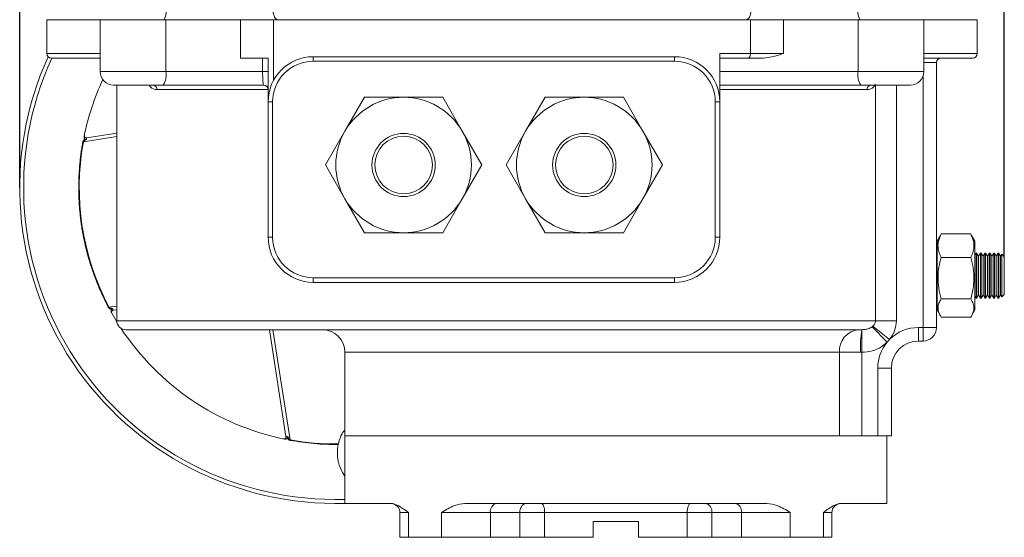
# Model space of a CAD drawing. Header units: millimetres. Extents: x 39 to 402, y 32 to 290.
# Tile 26 of 27: x 229 to 302, y 181 to 219. Entities that reach past the tile are written whole.
import ezdxf

# ---------------------------------------------------------------- set-up
doc = ezdxf.new("R2010")
doc.units = ezdxf.units.MM
doc.layers.add('10', color=7, linetype='Continuous')
doc.styles.add('SLDTEXTSTYLE0', font='TXT', dxfattribs={"width": 0.7})
doc.dimstyles.new('SLDDIMSTYLE0', dxfattribs={"dimtxt": 8, "dimasz": 4.08, "dimexe": 0, "dimexo": 0.0625, "dimgap": 2, "dimtad": 2, "dimlfac": 3, "dimrnd": 1e-09, "dimzin": 12, "dimdsep": 46, "dimtxsty": 'SLDTEXTSTYLE0', "dimsah": 1, "dimcen": 0.09, "dimadec": 0, "dimazin": 3, "dimtfac": 1, "dimtofl": 0, "dimtmove": 0, "dimatfit": 3, "dimfxl": 1, "dimfrac": 2, "dimtolj": 1, "dimtzin": 12, "dimarcsym": 0})

# ---------------------------------------------------------------- blocks, each defined once
blk = doc.blocks.new('_D_2')
at = {"layer": '10', "transparency": 16777216}
for p, q in [((228.912, 220.223), (228.912, 279.279)), ((301.579, 201.791), (301.579, 279.279)), ((228.912, 277.279), (301.579, 277.279))]:
    blk.add_line(p, q, dxfattribs=at)
for points in [[(228.912, 277.279), (232.992, 276.771), (232.992, 277.787)], [(301.579, 277.279), (297.499, 277.787), (297.499, 276.771)]]:
    blk.add_solid(points, dxfattribs=at)
at = {"layer": '10', "transparency": 16777216, "insert": (261.067, 287.591), "char_height": 8, "attachment_point": 1, "style": 'SLDTEXTSTYLE0'}
blk.add_mtext('218', dxfattribs=at)

msp = doc.modelspace()

# ---------------------------------------------------------------- linework, layer by layer
at = {"color": 7, "linetype": 'Continuous', "lineweight": 18}
for p, q in [((230.9121, 219.2955), (230.9121, 216.7955)), ((234.8468, 219.2955), (230.9121, 219.2955)), ((234.8468, 219.2955), (234.8468, 215.4622)), ((239.7096, 219.2955), (234.8468, 219.2955)), ((239.7096, 215.4622), (239.7096, 219.2955)), ((245.2196, 219.2955), (239.7096, 219.2955)), ((245.2196, 216.4622), (245.2196, 219.2955)), ((247.6472, 219.2955), (245.2196, 219.2955)), ((247.6472, 214.8152), (247.6472, 219.2955)), ((282.8438, 219.2955), (247.6472, 219.2955)), ((282.8438, 216.7955), (282.8438, 219.2955)), ((285.2713, 219.2955), (282.8438, 219.2955)), ((285.2713, 216.7955), (285.2713, 219.2955)), ((290.7814, 219.2955), (285.2713, 219.2955)), ((290.7814, 215.4622), (290.7814, 219.2955)), ((295.6441, 219.2955), (290.7814, 219.2955)), ((295.6441, 215.4622), (295.6441, 219.2955)), ((299.5788, 219.2955), (295.6441, 219.2955)), ((299.5788, 216.7955), (299.5788, 219.2955)), ((250.5788, 216.5622), (250.5788, 216.2288)), ((250.5788, 216.5622), (277.2455, 216.5622)), ((277.2455, 216.5622), (277.2455, 216.2288)), ((280.5788, 216.7955), (282.8438, 216.7955)), ((280.5788, 216.7955), (280.5788, 213.2288)), ((282.8438, 216.7955), (285.2713, 216.7955)), ((234.8468, 216.4622), (231.2455, 216.4622)), ((247.2455, 216.4622), (245.2196, 216.4622)), ((246.8403, 215.4622), (246.8403, 216.4622)), ((247.2455, 213.2288), (247.2455, 216.4622)), ((277.2455, 216.2288), (250.5788, 216.2288)), ((282.6729, 216.4622), (280.5788, 216.4622)), ((283.7798, 216.4622), (282.6729, 216.4622)), ((299.2455, 216.4622), (295.6441, 216.4622)), ((296.5788, 216.1288), (296.5788, 196.5622)), ((239.7096, 215.4622), (246.8403, 215.4622)), ((246.8403, 215.4622), (247.2455, 215.4622)), ((280.5788, 215.4622), (290.7814, 215.4622)), ((239.4939, 214.4622), (235.8468, 214.4622)), ((236.0788, 214.4622), (236.0788, 197.0622)), ((246.9121, 214.4622), (239.4939, 214.4622)), ((290.9971, 214.4622), (280.5788, 214.4622)), ((294.6441, 214.4622), (290.9971, 214.4622)), ((247.2455, 214.1288), (239.043, 214.1288)), ((291.448, 214.1288), (280.5788, 214.1288)), ((247.5788, 213.2288), (247.2455, 213.2288)), ((247.2455, 203.2288), (247.2455, 213.2288)), ((247.5788, 213.2288), (247.5788, 203.2288)), ((254.3587, 213.5622), (252.9154, 211.0622)), ((257.2455, 213.5622), (254.3587, 213.5622)), ((260.1322, 213.5622), (257.2455, 213.5622)), ((261.5756, 211.0622), (260.1322, 213.5622)), ((267.6921, 213.5622), (266.2487, 211.0622)), ((270.5788, 213.5622), (267.6921, 213.5622)), ((273.4656, 213.5622), (270.5788, 213.5622)), ((274.9089, 211.0622), (273.4656, 213.5622)), ((280.2455, 203.2288), (280.2455, 213.2288)), ((280.5788, 213.2288), (280.2455, 213.2288)), ((280.5788, 213.2288), (280.5788, 203.2288)), ((236.0788, 210.9209), (233.8482, 210.5764)), ((252.9154, 211.0622), (251.472, 208.5622)), ((263.019, 208.5622), (261.5756, 211.0622)), ((266.2487, 211.0622), (264.8053, 208.5622)), ((276.3523, 208.5622), (274.9089, 211.0622)), ((233.5708, 210.2777), (233.6097, 210.2706)), ((233.7916, 210.5791), (233.783, 210.5812)), ((251.472, 208.5622), (252.9154, 206.0622)), ((261.5756, 206.0622), (263.019, 208.5622)), ((264.8053, 208.5622), (266.2487, 206.0622)), ((274.9089, 206.0622), (276.3523, 208.5622)), ((252.9154, 206.0622), (254.3587, 203.5622)), ((260.1322, 203.5622), (261.5756, 206.0622)), ((266.2487, 206.0622), (267.6921, 203.5622)), ((273.4656, 203.5622), (274.9089, 206.0622)), ((254.3587, 203.5622), (257.2455, 203.5622)), ((257.2455, 203.5622), (260.1322, 203.5622)), ((267.6921, 203.5622), (270.5788, 203.5622)), ((270.5788, 203.5622), (273.4656, 203.5622)), ((247.5788, 203.2288), (247.2455, 203.2288)), ((280.5788, 203.2288), (280.2455, 203.2288)), ((296.858, 203.363), (296.6121, 202.9372)), ((296.6121, 202.9372), (296.6121, 198.9676)), ((296.9225, 203.4665), (296.8666, 203.358)), ((299.1018, 203.4665), (296.9225, 203.4665)), ((299.1598, 203.358), (299.1018, 203.4665)), ((299.4121, 202.9372), (299.1668, 203.362)), ((299.4121, 202.9372), (299.4121, 198.9676)), ((296.6121, 202.0622), (296.5788, 202.0622)), ((299.4947, 202.0622), (299.4121, 201.9192)), ((299.5488, 202.0622), (299.4947, 202.0622)), ((299.4947, 202.0622), (299.4947, 200.3955)), ((299.6841, 201.8278), (299.5488, 202.0622)), ((299.5488, 202.0622), (299.5488, 200.3955)), ((299.8195, 202.0622), (299.6841, 201.8278)), ((299.8736, 202.0622), (299.8195, 202.0622)), ((299.8195, 202.0622), (299.8195, 200.3955)), ((300.0089, 201.8278), (299.8736, 202.0622)), ((299.8736, 202.0622), (299.8736, 200.3955)), ((300.1443, 202.0622), (300.0089, 201.8278)), ((300.1984, 202.0622), (300.1443, 202.0622)), ((300.1443, 202.0622), (300.1443, 200.3955)), ((300.3337, 201.8278), (300.1984, 202.0622)), ((300.1984, 202.0622), (300.1984, 200.3955)), ((300.4691, 202.0622), (300.3337, 201.8278)), ((300.5232, 202.0622), (300.4691, 202.0622)), ((300.4691, 202.0622), (300.4691, 200.3955)), ((300.6585, 201.8278), (300.5232, 202.0622)), ((300.5232, 202.0622), (300.5232, 200.3955)), ((300.7939, 202.0622), (300.6585, 201.8278)), ((300.848, 202.0622), (300.7939, 202.0622)), ((300.7939, 202.0622), (300.7939, 200.3955)), ((300.9833, 201.8278), (300.848, 202.0622)), ((300.848, 202.0622), (300.848, 200.3955)), ((301.1187, 202.0622), (300.9833, 201.8278)), ((301.1728, 202.0622), (301.1187, 202.0622)), ((301.1187, 202.0622), (301.1187, 200.3955)), ((301.3081, 201.8278), (301.1728, 202.0622)), ((301.1728, 202.0622), (301.1728, 200.3955)), ((299.1018, 201.7366), (296.9225, 201.7366)), ((299.6841, 201.8278), (299.6841, 200.3955)), ((300.0089, 201.8278), (300.0089, 200.3955)), ((300.3337, 201.8278), (300.3337, 200.3955)), ((300.6585, 201.8278), (300.6585, 200.3955)), ((300.9833, 201.8278), (300.9833, 200.3955)), ((301.3939, 201.9764), (301.3081, 201.8278)), ((301.3081, 201.8278), (301.3081, 200.3955)), ((301.5788, 201.7915), (301.3939, 201.9764)), ((301.3939, 200.3955), (301.3939, 201.9764)), ((301.5788, 201.7915), (301.5788, 200.3955)), ((250.5788, 200.2288), (277.2455, 200.2288)), ((250.5788, 200.2288), (250.5788, 199.8955)), ((277.2455, 199.8955), (250.5788, 199.8955)), ((277.2455, 200.2288), (277.2455, 199.8955)), ((299.4947, 200.3955), (299.4947, 198.7288)), ((299.5488, 200.3955), (299.5488, 198.7288)), ((299.6841, 200.3955), (299.6841, 198.9632)), ((299.8195, 200.3955), (299.8195, 198.7288)), ((299.8736, 200.3955), (299.8736, 198.7288)), ((300.0089, 200.3955), (300.0089, 198.9632)), ((300.1443, 200.3955), (300.1443, 198.7288)), ((300.1984, 200.3955), (300.1984, 198.7288)), ((300.3337, 200.3955), (300.3337, 198.9632)), ((300.4691, 200.3955), (300.4691, 198.7288)), ((300.5232, 200.3955), (300.5232, 198.7288)), ((300.6585, 200.3955), (300.6585, 198.9632)), ((300.7939, 200.3955), (300.7939, 198.7288)), ((300.848, 200.3955), (300.848, 198.7288)), ((300.9833, 200.3955), (300.9833, 198.9632)), ((301.1187, 200.3955), (301.1187, 198.7288)), ((301.1728, 200.3955), (301.1728, 198.7288)), ((301.3081, 200.3955), (301.3081, 198.9632)), ((301.3939, 198.8146), (301.3939, 200.3955)), ((301.5788, 200.3955), (301.5788, 198.9995)), ((296.5788, 198.7288), (296.6121, 198.7288)), ((296.6121, 198.9676), (296.6121, 197.8538)), ((299.1018, 198.6656), (296.9225, 198.6656)), ((299.4121, 198.9676), (299.4121, 197.8538)), ((299.4121, 198.8718), (299.4947, 198.7288)), ((299.4947, 198.7288), (299.5488, 198.7288)), ((299.5488, 198.7288), (299.6841, 198.9632)), ((299.6841, 198.9632), (299.8195, 198.7288)), ((299.8195, 198.7288), (299.8736, 198.7288)), ((299.8736, 198.7288), (300.0089, 198.9632)), ((300.0089, 198.9632), (300.1443, 198.7288)), ((300.1443, 198.7288), (300.1984, 198.7288)), ((300.1984, 198.7288), (300.3337, 198.9632)), ((300.3337, 198.9632), (300.4691, 198.7288)), ((300.4691, 198.7288), (300.5232, 198.7288)), ((300.5232, 198.7288), (300.6585, 198.9632)), ((300.6585, 198.9632), (300.7939, 198.7288)), ((300.7939, 198.7288), (300.848, 198.7288)), ((300.848, 198.7288), (300.9833, 198.9632)), ((300.9833, 198.9632), (301.1187, 198.7288)), ((301.1187, 198.7288), (301.1728, 198.7288)), ((301.1728, 198.7288), (301.3081, 198.9632)), ((301.3081, 198.9632), (301.3939, 198.8146)), ((301.3939, 198.8146), (301.5788, 198.9995)), ((235.4613, 198.037), (235.4963, 198.0554)), ((235.6804, 197.675), (236.0832, 196.986)), ((235.7551, 197.8116), (235.7629, 197.8162)), ((235.8159, 197.8358), (236.0788, 197.8764)), ((296.6121, 197.8538), (296.858, 197.428)), ((299.1668, 197.4289), (299.4121, 197.8538)), ((292.0791, 197.0622), (293.6125, 197.0622)), ((299.1018, 197.3245), (296.9225, 197.3245)), ((291.057, 196.3955), (236.7455, 196.3955)), ((247.3449, 196.3955), (248.5645, 188.4982)), ((291.057, 196.3955), (291.0638, 196.3955)), ((291.0638, 196.3955), (291.0733, 194.7289)), ((291.8151, 196.6092), (291.8841, 196.6647)), ((291.8151, 196.6092), (292.9358, 195.4767)), ((291.8841, 196.6647), (293.1117, 195.6709)), ((295.2455, 196.5622), (295.2455, 195.5622)), ((295.2455, 196.5622), (295.5788, 196.5622)), ((295.5788, 196.5622), (296.5788, 196.5622)), ((295.5788, 195.5622), (295.5788, 196.5622)), ((293.1117, 195.6709), (292.9358, 195.4767)), ((295.5788, 195.5622), (295.2455, 195.5622)), ((252.9121, 194.7288), (252.9121, 188.5622)), ((289.4223, 188.5622), (289.4223, 194.7288)), ((290.9755, 194.7288), (289.4223, 194.7288)), ((291.0733, 194.7289), (290.9755, 194.7288)), ((291.0733, 194.7289), (291.0733, 188.5622)), ((292.2455, 193.5622), (293.2455, 193.5622)), ((292.2455, 188.5622), (292.2455, 193.5622)), ((293.2455, 193.5622), (293.2455, 188.5622)), ((248.5619, 188.4417), (248.5598, 188.433)), ((248.8633, 188.2208), (248.8704, 188.2597)), ((252.9121, 188.5622), (252.9121, 183.5622)), ((289.4223, 188.5622), (252.9121, 188.5622)), ((291.0733, 188.5622), (289.4223, 188.5622)), ((291.0733, 188.5622), (292.2455, 188.5622)), ((293.2455, 188.5622), (292.2455, 188.5622)), ((292.9121, 183.5622), (292.9121, 188.5622)), ((252.4324, 187.9575), (252.4234, 187.9178)), ((256.3076, 183.5622), (252.9121, 183.5622)), ((284.0607, 183.5622), (261.7636, 183.5622)), ((292.9121, 183.5622), (289.5167, 183.5622)), ((256.9743, 182.8955), (256.9743, 181.0622)), ((257.5992, 182.8955), (257.5992, 181.0622)), ((260.0469, 181.0622), (260.0469, 182.8955)), ((263.6479, 182.8955), (260.0469, 182.8955)), ((263.6479, 182.8955), (263.6479, 181.0622)), ((265.8314, 182.8955), (263.6479, 182.8955)), ((265.8314, 181.0622), (265.8314, 182.8955)), ((267.6514, 182.8955), (265.8314, 182.8955)), ((278.1729, 182.8955), (267.6514, 182.8955)), ((267.6514, 182.8955), (267.6514, 181.0622)), ((278.1729, 181.0622), (278.1729, 182.8955)), ((279.9929, 182.8955), (278.1729, 182.8955)), ((282.1764, 182.8955), (279.9929, 182.8955)), ((279.9929, 182.8955), (279.9929, 181.0622)), ((285.7774, 182.8955), (282.1764, 182.8955)), ((282.1764, 181.0622), (282.1764, 182.8955)), ((285.7774, 182.8955), (285.7774, 181.0622)), ((288.2251, 181.0622), (288.2251, 182.8955)), ((288.85, 181.0622), (288.85, 182.8955)), ((274.5788, 182.2288), (271.2455, 182.2288)), ((271.2455, 181.0622), (271.2455, 182.2288)), ((274.5788, 182.2288), (274.5788, 181.0622)), ((257.5992, 181.0622), (256.9743, 181.0622)), ((260.0469, 181.0622), (257.5992, 181.0622)), ((263.6479, 181.0622), (260.0469, 181.0622)), ((265.8314, 181.0622), (263.6479, 181.0622)), ((267.6514, 181.0622), (265.8314, 181.0622)), ((271.2455, 181.0622), (267.6514, 181.0622)), ((278.1729, 181.0622), (274.5788, 181.0622)), ((279.9929, 181.0622), (278.1729, 181.0622)), ((282.1764, 181.0622), (279.9929, 181.0622)), ((285.7774, 181.0622), (282.1764, 181.0622)), ((288.2251, 181.0622), (285.7774, 181.0622)), ((288.85, 181.0622), (288.2251, 181.0622))]:
    msp.add_line(p, q, dxfattribs=at)
at = {"color": 8, "linetype": 'Continuous', "lineweight": 18}
for p, q in [((230.9121, 216.7955), (234.8468, 216.7955)), ((295.6441, 216.7955), (299.5788, 216.7955)), ((296.5788, 216.1288), (295.6441, 216.1288)), ((234.8468, 215.4622), (239.7096, 215.4622)), ((290.7814, 215.4622), (295.6441, 215.4622)), ((295.5788, 196.5622), (295.5788, 215.1067)), ((292.0791, 197.0622), (292.0791, 214.4622)), ((293.6125, 214.4622), (293.6125, 197.0622)), ((236.0788, 210.6572), (233.6097, 210.2706)), ((235.4963, 198.0554), (236.0788, 198.1442)), ((236.0788, 197.0622), (292.0791, 197.0622)), ((247.5965, 196.3955), (248.8704, 188.2597)), ((289.4223, 194.7288), (252.9121, 194.7288)), ((257.5992, 182.8955), (256.9743, 182.8955)), ((288.85, 182.8955), (288.2251, 182.8955))]:
    msp.add_line(p, q, dxfattribs=at)
at = {"color": 7, "linetype": 'Continuous', "lineweight": 18, "flags": 128}
for points in [[(247.6229, 219.9622), (247.6295, 219.8321), (247.649, 219.707), (247.6806, 219.5918), (247.7232, 219.4908), (247.775, 219.4079), (247.8342, 219.3462), (247.8984, 219.3083), (247.9651, 219.2955)], [(282.868, 219.9622), (282.8615, 219.8321), (282.842, 219.707), (282.8104, 219.5918), (282.7678, 219.4908), (282.716, 219.4079), (282.6568, 219.3462), (282.5926, 219.3083), (282.5258, 219.2955)], [(282.8438, 216.7955), (282.8405, 216.7305), (282.8308, 216.6679), (282.815, 216.6103), (282.7938, 216.5598), (282.7679, 216.5183), (282.7383, 216.4875), (282.7063, 216.4686), (282.6729, 216.4622)], [(267.3948, 183.5622), (267.4449, 183.5494), (267.493, 183.5114), (267.5374, 183.4498), (267.5763, 183.3669), (267.6082, 183.2659), (267.6319, 183.1506), (267.6465, 183.0256), (267.6514, 182.8955)], [(278.4295, 183.5622), (278.3794, 183.5494), (278.3313, 183.5114), (278.2869, 183.4498), (278.248, 183.3669), (278.2161, 183.2659), (278.1924, 183.1506), (278.1778, 183.0256), (278.1729, 182.8955)]]:
    msp.add_lwpolyline(points, dxfattribs=at)
at = {"color": 7, "linetype": 'Continuous', "lineweight": 18}
for centre, radius in [((257.2455, 208.5622), 2.3333), ((270.5788, 208.5622), 2.3333), ((257.2455, 208.5622), 2.1259), ((270.5788, 208.5622), 2.1259)]:
    msp.add_circle(centre, radius, dxfattribs=at)
for centre, radius, start, end in [((238.7893, 219.8161), 0.9306, 325.983755, 10.484371), ((291.7016, 219.8161), 0.9306, 169.515629, 214.016245), ((252.2455, 206.8955), 23.3333, 155.52807, 271.637245), ((231.2455, 216.7955), 0.3333, 180, 270), ((250.5788, 213.2288), 3.3333, 90, 180), ((277.2455, 213.2288), 3.3333, 0, 90), ((299.2455, 216.7955), 0.3333, 270, 0), ((250.5788, 213.2288), 3, 90, 180), ((277.2455, 213.2288), 3, 0, 90), ((296.9121, 216.1288), 0.3333, 90, 180), ((235.8468, 215.4622), 1, 180, 270), ((238.3888, 215.2238), 1.3422, 325.426556, 10.229996), ((292.1022, 215.2238), 1.3422, 169.770004, 214.573444), ((294.6441, 215.4622), 1, 270, 0), ((252.2455, 206.8955), 18.9583, 155.138973, 168.457788), ((238.7256, 214.1449), 0.3178, 357.099815, 86.771399), ((246.9121, 214.1288), 0.3333, 0, 90), ((291.7653, 214.1449), 0.3178, 93.228601, 182.900185), ((257.2455, 208.5622), 5, 90, 150), ((257.2455, 208.5622), 5, 30, 90), ((270.5788, 208.5622), 5, 90, 150), ((270.5788, 208.5622), 5, 30, 90), ((233.826, 210.7206), 0.1458, 168.268486, 278.77951), ((257.2455, 208.5622), 5, 150, 210), ((257.2455, 208.5622), 5, 330, 30), ((270.5788, 208.5622), 5, 150, 210), ((270.5788, 208.5622), 5, 330, 30), ((252.2455, 206.8955), 18.9389, 169.734408, 207.824612), ((257.2455, 208.5622), 5, 210, 270), ((257.2455, 208.5622), 5, 270, 330), ((270.5788, 208.5622), 5, 210, 270), ((270.5788, 208.5622), 5, 270, 330), ((250.5788, 203.2288), 3.3333, 180, 270), ((250.5788, 203.2288), 3, 180, 270), ((277.2455, 203.2288), 3, 270, 0), ((277.2455, 203.2288), 3.3333, 270, 0), ((235.8382, 197.6917), 0.1458, 98.77951, 209.290534), ((236.7455, 197.0622), 0.6667, 180, 270), ((252.2455, 206.8955), 18.9583, 213.269273, 258.457788), ((251.2455, 194.7288), 1.6667, 0, 90), ((290.9589, 194.8616), 1.5423, 95.983625, 184.936648), ((299.5618, 195.1445), 8.5963, 171.632179, 182.771604), ((295.2455, 193.5622), 3, 90, 135.338546), ((295.5788, 196.5622), 1, 270, 0), ((295.2455, 193.5622), 3, 140.343583, 180), ((295.2455, 193.5622), 2, 90, 180), ((248.4204, 188.476), 0.1458, 258.268486, 8.77951), ((252.2455, 206.8955), 18.9389, 259.734408, 270.565393), ((255.2727, 187.2946), 2.9167, 167.661072, 215.969571), ((256.3076, 182.8955), 0.6667, 0, 90), ((264.2371, 182.9788), 0.5951, 101.421754, 188.049467), ((266.4206, 182.9788), 0.5951, 101.421754, 188.049467), ((279.4037, 182.9788), 0.5951, 351.950533, 78.578246), ((281.5872, 182.9788), 0.5951, 351.950533, 78.578246), ((289.5167, 182.8955), 0.6667, 90, 180)]:
    msp.add_arc(centre, radius, start, end, dxfattribs=at)
at = {"color": 8, "linetype": 'Continuous', "lineweight": 18}
msp.add_arc((252.2455, 206.8955), 23.0417, 155.468726, 271.657975, dxfattribs=at)
at = {"color": 7, "linetype": 'Continuous', "lineweight": 18}
msp.add_ellipse((246.9121, 215.4622), major_axis=(0, 1), ratio=0.071897, start_param=1.5707963, end_param=3.1415927, dxfattribs=at)
for points, knots in [([(285.2713, 216.7955), (285.2693, 216.7948), (284.9913, 216.7048), (284.5055, 216.5329), (283.9982, 216.4835), (283.7798, 216.4622)], [0, 0, 0, 0, 0.0042522, 0.5712183, 1, 1, 1, 1]), ([(292.0791, 214.5015), (291.9656, 214.3763), (291.772, 214.1629), (291.5428, 214.1388), (291.448, 214.1288)], [0, 0, 0, 0, 0.5863456, 1, 1, 1, 1]), ([(233.5708, 210.2777), (233.5483, 210.1491), (233.5033, 209.892), (233.4459, 209.5046), (233.3959, 209.1163), (233.3541, 208.727), (233.3203, 208.3369), (233.2946, 207.9461), (233.277, 207.555), (233.2705, 207.2863), (233.2678, 207.0815), (233.2657, 206.8166), (233.2707, 206.417), (233.2884, 205.9624), (233.3122, 205.5663), (233.3431, 205.1807), (233.3831, 204.7857), (233.4314, 204.3915), (233.4705, 204.1201), (233.5029, 203.9117), (233.5451, 203.6502), (233.6164, 203.2589), (233.7087, 202.8176), (233.7981, 202.431), (233.8928, 202.056), (233.9981, 201.6731), (234.1114, 201.2926), (234.1951, 201.0315), (234.2614, 200.8324), (234.3454, 200.5851), (234.4789, 200.216), (234.641, 199.8021), (234.9401, 199.0786), (235.2276, 198.504), (235.4613, 198.037)], [0, 0, 0, 0, 0.0310347, 0.0620683, 0.0931006, 0.1241318, 0.155172, 0.1862085, 0.2172413, 0.2482704, 0.2500998, 0.2659493, 0.311257, 0.345109, 0.3741369, 0.405609, 0.4370797, 0.4685489, 0.5000168, 0.5022844, 0.5186972, 0.5630035, 0.5968549, 0.6258835, 0.6573555, 0.6888262, 0.7202955, 0.7517633, 0.7540055, 0.7701994, 0.813881, 0.847321, 0.8758948, 1, 1, 1, 1]), ([(233.7432, 210.4771), (233.7071, 210.4506), (233.6511, 210.4093), (233.591, 210.3401), (233.577, 210.297), (233.5708, 210.2777)], [0, 0, 0, 0, 0.4996794, 0.7754114, 1, 1, 1, 1]), ([(233.8252, 210.4317), (233.7817, 210.4106), (233.7176, 210.3794), (233.6525, 210.3299), (233.6224, 210.2982), (233.6138, 210.2796), (233.6097, 210.2706)], [0, 0, 0, 0, 0.5278647, 0.7769675, 0.8933294, 1, 1, 1, 1]), ([(233.6705, 210.6889), (233.6681, 210.6641), (233.6633, 210.6145), (233.6845, 210.5492), (233.7121, 210.5022), (233.7347, 210.484), (233.7432, 210.4771)], [0, 0, 0, 0, 0.3152271, 0.6305893, 0.8607878, 1, 1, 1, 1]), ([(233.7432, 210.4771), (233.7572, 210.4684), (233.7852, 210.4509), (233.8119, 210.4381), (233.8252, 210.4317)], [0, 0, 0, 0, 0.5011837, 1, 1, 1, 1]), ([(233.8482, 210.5764), (233.8506, 210.575), (233.8553, 210.5722), (233.8528, 210.5427), (233.8429, 210.4956), (233.8311, 210.4531), (233.8252, 210.4317)], [0, 0, 0, 0, 0.25419463, 0.50262094, 0.75010194, 1, 1, 1, 1]), ([(296.9225, 201.7366), (296.8866, 201.8107), (296.7824, 202.0256), (296.6783, 202.3945), (296.6772, 202.9061), (296.8317, 203.2592), (296.9225, 203.4665)], [0, 0, 0, 0, 0.1312906, 0.3807973, 0.6364058, 1, 1, 1, 1]), ([(299.1018, 203.4665), (299.1926, 203.2592), (299.3455, 202.9098), (299.3466, 202.3983), (299.2437, 202.0292), (299.1377, 201.8107), (299.1018, 201.7366)], [0, 0, 0, 0, 0.3635927, 0.6127918, 0.8687099, 1, 1, 1, 1]), ([(296.9225, 198.6656), (296.8537, 198.9321), (296.7146, 199.471), (296.6637, 200.2694), (296.7384, 201.0326), (296.8608, 201.5005), (296.9225, 201.7366)], [0, 0, 0, 0, 0.2646044, 0.5349466, 0.7653425, 1, 1, 1, 1]), ([(299.1018, 201.7366), (299.1706, 201.4701), (299.3097, 200.9312), (299.3606, 200.1328), (299.2859, 199.3696), (299.1635, 198.9017), (299.1018, 198.6656)], [0, 0, 0, 0, 0.2646044, 0.5349466, 0.7653425, 1, 1, 1, 1]), ([(296.9225, 197.3245), (296.8537, 197.4409), (296.7146, 197.6762), (296.6637, 198.0249), (296.7384, 198.3582), (296.8608, 198.5625), (296.9225, 198.6656)], [0, 0, 0, 0, 0.2646044, 0.53494662, 0.76534254, 1, 1, 1, 1]), ([(299.1018, 198.6656), (299.1706, 198.5492), (299.3097, 198.3139), (299.3606, 197.9652), (299.2859, 197.6319), (299.1635, 197.4276), (299.1018, 197.3245)], [0, 0, 0, 0, 0.2646044, 0.5349466, 0.7653425, 1, 1, 1, 1]), ([(235.4613, 198.037), (235.473, 198.0205), (235.4994, 197.9837), (235.5775, 197.9357), (235.6434, 197.9133), (235.6859, 197.8988)], [0, 0, 0, 0, 0.2236984, 0.5002751, 1, 1, 1, 1]), ([(235.4963, 198.0554), (235.503, 198.0483), (235.5326, 198.0166), (235.6234, 197.9872), (235.7031, 197.9744), (235.7503, 197.9668)], [0, 0, 0, 0, 0.1068145, 0.4714233, 1, 1, 1, 1]), ([(235.6858, 197.8988), (235.677, 197.8839), (235.6557, 197.8479), (235.6496, 197.7799), (235.659, 197.7188), (235.6752, 197.6857), (235.6804, 197.675)], [0, 0, 0, 0, 0.2202051, 0.5299372, 0.8489746, 1, 1, 1, 1]), ([(235.6859, 197.8988), (235.6952, 197.9097), (235.7166, 197.9347), (235.7381, 197.9552), (235.7503, 197.9668)], [0, 0, 0, 0, 0.435967, 1, 1, 1, 1]), ([(235.7503, 197.9668), (235.7624, 197.9483), (235.7865, 197.9113), (235.81, 197.8694), (235.8214, 197.842), (235.8177, 197.8379), (235.8159, 197.8358)], [0, 0, 0, 0, 0.2498981, 0.4973791, 0.7458054, 1, 1, 1, 1]), ([(291.8841, 196.6647), (291.8865, 196.6668), (291.944, 196.719), (292.0236, 196.8183), (292.0742, 196.9647), (292.0779, 197.037), (292.0791, 197.0622)], [0, 0, 0, 0, 0.0223253, 0.5422047, 0.8408537, 1, 1, 1, 1]), ([(293.6125, 197.0622), (293.5879, 196.8157), (293.5386, 196.3231), (293.2772, 195.8771), (293.1177, 195.6784), (293.1117, 195.6709)], [0, 0, 0, 0, 0.4906228, 0.9806818, 1, 1, 1, 1]), ([(291.0638, 196.3955), (291.1673, 196.4016), (291.3728, 196.4136), (291.6289, 196.4919), (291.7677, 196.5793), (291.8151, 196.6092)], [0, 0, 0, 0, 0.400442, 0.7951452, 1, 1, 1, 1]), ([(292.9358, 195.4767), (292.8179, 195.3733), (292.4951, 195.0901), (291.8557, 194.796), (291.3283, 194.7508), (291.0733, 194.7289)], [0, 0, 0, 0, 0.22911612, 0.62721231, 1, 1, 1, 1]), ([(252.4324, 187.9575), (252.5182, 188.2884), (252.6155, 188.6639), (252.8806, 188.9399), (252.9121, 188.9727)], [0, 0, 0, 0, 0.88116632, 1, 1, 1, 1]), ([(248.4521, 188.3205), (248.4769, 188.3181), (248.5264, 188.3133), (248.5918, 188.3345), (248.6387, 188.3621), (248.657, 188.3847), (248.6639, 188.3933)], [0, 0, 0, 0, 0.3152271, 0.6305893, 0.8607878, 1, 1, 1, 1]), ([(248.5645, 188.4982), (248.5659, 188.5006), (248.5687, 188.5053), (248.5983, 188.5028), (248.6454, 188.4929), (248.6879, 188.4811), (248.7093, 188.4752)], [0, 0, 0, 0, 0.2541946, 0.5026209, 0.7501019, 1, 1, 1, 1]), ([(248.6639, 188.3933), (248.6726, 188.4073), (248.69, 188.4352), (248.7029, 188.4619), (248.7093, 188.4752)], [0, 0, 0, 0, 0.5011837, 1, 1, 1, 1]), ([(248.6639, 188.3933), (248.6904, 188.3572), (248.7316, 188.3011), (248.8009, 188.241), (248.844, 188.2271), (248.8633, 188.2208)], [0, 0, 0, 0, 0.4996794, 0.7754114, 1, 1, 1, 1]), ([(248.7093, 188.4752), (248.7304, 188.4317), (248.7615, 188.3676), (248.8111, 188.3025), (248.8428, 188.2724), (248.8614, 188.2639), (248.8704, 188.2597)], [0, 0, 0, 0, 0.52786466, 0.77696749, 0.89332939, 1, 1, 1, 1]), ([(256.3076, 183.5622), (256.4847, 183.5237), (256.9122, 183.4308), (257.3397, 183.0833), (257.598, 182.8964), (257.5992, 182.8955)], [0, 0, 0, 0, 0.4130353, 0.9971703, 1, 1, 1, 1]), ([(260.0469, 182.8955), (260.0484, 182.8964), (260.3558, 183.0833), (260.8903, 183.4308), (261.5078, 183.5237), (261.7636, 183.5622)], [0, 0, 0, 0, 0.00282966, 0.5869647, 1, 1, 1, 1]), ([(284.0607, 183.5622), (284.3165, 183.5237), (284.934, 183.4308), (285.4685, 183.0833), (285.7759, 182.8964), (285.7774, 182.8955)], [0, 0, 0, 0, 0.4130353, 0.9971703, 1, 1, 1, 1]), ([(288.2251, 182.8955), (288.2263, 182.8964), (288.4846, 183.0833), (288.9121, 183.4308), (289.3396, 183.5237), (289.5167, 183.5622)], [0, 0, 0, 0, 0.0028297, 0.5869647, 1, 1, 1, 1])]:
    msp.add_open_spline(points, degree=3, knots=knots, dxfattribs=at)
at = {"color": 8, "linetype": 'Continuous', "lineweight": 18}
msp.add_open_spline([(239.043, 214.1288), (238.8741, 214.1508), (238.661, 214.1785), (238.4941, 214.4133), (238.4594, 214.4622)], degree=3, knots=[0, 0, 0, 0, 0.7921379, 1, 1, 1, 1], dxfattribs=at)
at = {"color": 7, "linetype": 'Continuous', "lineweight": 18}
msp.add_open_spline([(248.8633, 188.2208), (249.4531, 188.1282), (250.6326, 187.9431), (251.8265, 187.9262), (252.4234, 187.9178)], degree=3, dxfattribs=at)
at = {"layer": '10'}
msp.add_line((228.9121, 206.8955), (228.9121, 220.2227), dxfattribs=at)

# ---------------------------------------------------------------- dimensions: what is measured, and where the dimension line sits
dim = msp.add_linear_dim(base=(301.5788, 277.2789), p1=(228.9121, 220.2227), p2=(301.5788, 201.7915), dimstyle='SLDDIMSTYLE0', dxfattribs=at)
dim.commit()
dim.dimension.update_dxf_attribs({"geometry": '_D_2', "text_midpoint": (266.3286, 277.2789), "dimtype": 160})

doc.saveas('drawing.dxf')
